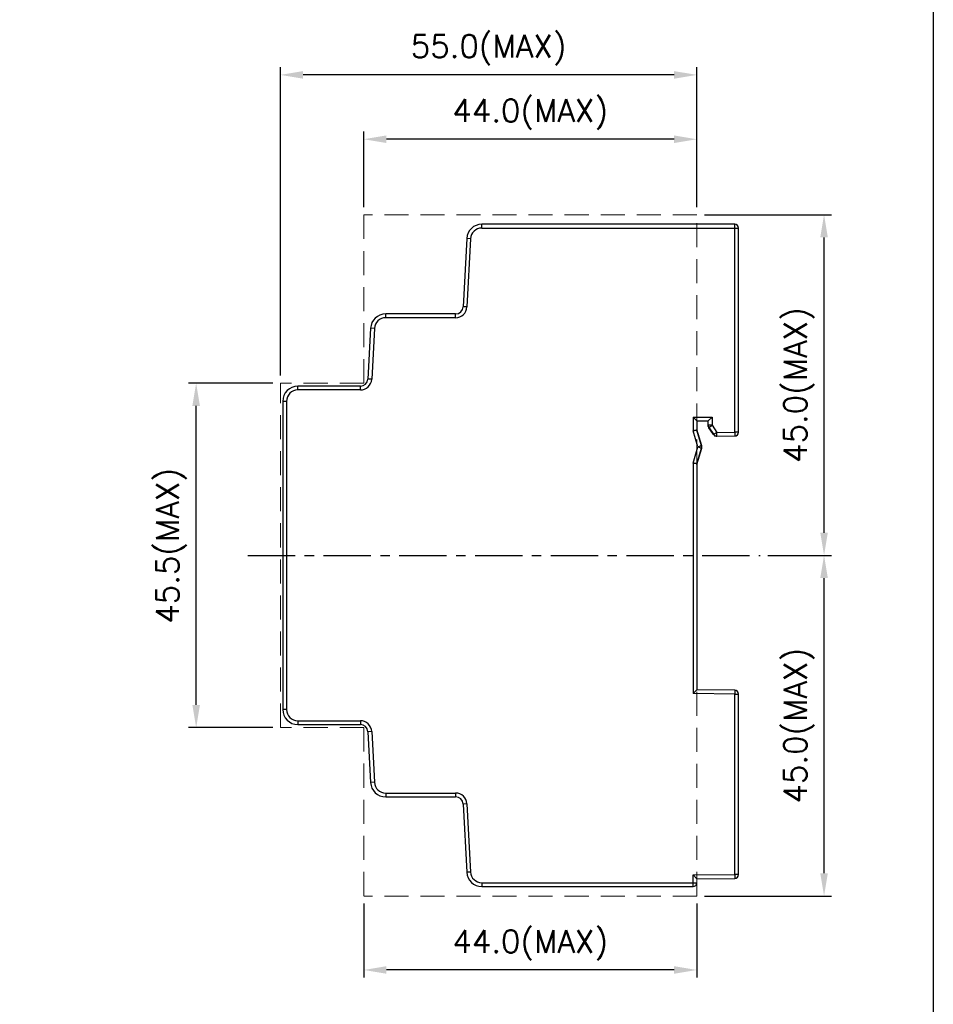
# Model space of a CAD drawing. Extents: x 0 to 500, y 0 to 353.
# Tile 11 of 18: x 379 to 500, y 149 to 279. Entities that reach past the tile are written whole.
import ezdxf

# ---------------------------------------------------------------- set-up
doc = ezdxf.new("R2010")
doc.units = 0
doc.header["$LTSCALE"] = 0.5
doc.linetypes.add('CENTER', pattern=[2, 1.25, -0.25, 0.25, -0.25])
doc.linetypes.add('HIDDEN', pattern=[9.525, 6.35, -3.175])
doc.layers.get('0').update_dxf_attribs({"linetype": 'CONTINUOUS'})
doc.layers.get('Defpoints').update_dxf_attribs({"linetype": 'CONTINUOUS'})
doc.layers.add('c', color=4, linetype='CENTER')
doc.layers.add('DIM', color=2, linetype='CONTINUOUS')
doc.layers.add('Dimension', color=2, linetype='CONTINUOUS', lineweight=9)
doc.layers.add('H', color=6, linetype='HIDDEN', lineweight=13)
doc.styles.add('SIMPLEX', font='SIMPLEX.shx')
doc.dimstyles.new('STANDARD$0', dxfattribs={"dimtxt": 3, "dimasz": 3, "dimexe": 1, "dimexo": 1, "dimgap": 1, "dimtad": 1, "dimdec": 1, "dimzin": 0, "dimdsep": 46, "dimtxsty": 'STANDARD', "dimcen": -0.5, "dimclrd": 2, "dimclre": 2, "dimclrt": 2, "dimadec": 1, "dimazin": 0, "dimtfac": 1, "dimtdec": 1, "dimtmove": 0, "dimatfit": 3, "dimfxl": 1, "dimtolj": 1, "dimtzin": 0, "dimarcsym": 0})

# ---------------------------------------------------------------- blocks, each defined once
blk = doc.blocks.new('*D63')
at = {"layer": 'Defpoints', "color": 0}
for p in [(424.77, 263.66), (424.77, 253.68), (468.77, 253.68)]:
    blk.add_point(p, dxfattribs=at)
at = {"layer": 'Dimension', "lineweight": -2}
for p, q in [((424.77, 254.68), (424.77, 264.66)), ((468.77, 254.68), (468.77, 264.66)), ((465.77, 263.66), (427.77, 263.66))]:
    blk.add_line(p, q, dxfattribs=at)
at = {"layer": 'Dimension'}
for points in [[(427.77, 264.16), (427.77, 263.16), (424.77, 263.66)], [(465.77, 264.16), (465.77, 263.16), (468.77, 263.66)]]:
    blk.add_solid(points, dxfattribs=at)
at = {"layer": 'Dimension', "insert": (446.77, 266.94), "char_height": 3, "attachment_point": 5, "style": 'SIMPLEX'}
blk.add_mtext('\\A1;44.0(MAX)', dxfattribs=at)
blk = doc.blocks.new('*D64')
at = {"layer": 'Defpoints', "color": 0}
for p in [(413.77, 272.16), (468.77, 253.68), (413.77, 231.43)]:
    blk.add_point(p, dxfattribs=at)
at = {"layer": 'Dimension', "lineweight": -2}
for p, q in [((413.77, 232.43), (413.77, 273.16)), ((465.77, 272.16), (416.77, 272.16)), ((468.77, 254.68), (468.77, 273.16))]:
    blk.add_line(p, q, dxfattribs=at)
at = {"layer": 'Dimension'}
for points in [[(416.77, 272.66), (416.77, 271.66), (413.77, 272.16)], [(465.77, 272.66), (465.77, 271.66), (468.77, 272.16)]]:
    blk.add_solid(points, dxfattribs=at)
at = {"layer": 'Dimension', "insert": (441.27, 275.45), "char_height": 3, "attachment_point": 5, "style": 'SIMPLEX'}
blk.add_mtext('\\A1;55.0(MAX)', dxfattribs=at)
blk = doc.blocks.new('*D65')
at = {"layer": 'Defpoints', "color": 0}
for p in [(402.64, 231.43), (413.77, 231.43), (413.77, 185.93)]:
    blk.add_point(p, dxfattribs=at)
at = {"layer": 'Dimension', "lineweight": -2}
for p, q in [((412.77, 231.43), (401.64, 231.43)), ((402.64, 188.93), (402.64, 228.43)), ((412.77, 185.93), (401.64, 185.93))]:
    blk.add_line(p, q, dxfattribs=at)
at = {"layer": 'Dimension'}
for points in [[(402.14, 228.43), (403.14, 228.43), (402.64, 231.43)], [(402.14, 188.93), (403.14, 188.93), (402.64, 185.93)]]:
    blk.add_solid(points, dxfattribs=at)
at = {"layer": 'Dimension', "insert": (399.35, 209.94), "char_height": 3, "attachment_point": 5, "rotation": 90, "style": 'SIMPLEX'}
blk.add_mtext('\\A1;45.5(MAX)', dxfattribs=at)
blk = doc.blocks.new('*D66')
at = {"layer": 'Defpoints', "color": 0}
for p in [(424.77, 163.68), (468.77, 163.68), (424.77, 153.91)]:
    blk.add_point(p, dxfattribs=at)
at = {"layer": 'Dimension', "lineweight": -2}
for p, q in [((424.77, 162.68), (424.77, 152.91)), ((468.77, 162.68), (468.77, 152.91)), ((465.77, 153.91), (427.77, 153.91))]:
    blk.add_line(p, q, dxfattribs=at)
at = {"layer": 'Dimension'}
for points in [[(427.77, 154.41), (427.77, 153.41), (424.77, 153.91)], [(465.77, 154.41), (465.77, 153.41), (468.77, 153.91)]]:
    blk.add_solid(points, dxfattribs=at)
at = {"layer": 'Dimension', "insert": (446.77, 157.19), "char_height": 3, "attachment_point": 5, "style": 'SIMPLEX'}
blk.add_mtext('\\A1;44.0(MAX)', dxfattribs=at)
blk = doc.blocks.new('*D67')
at = {"layer": 'Defpoints', "color": 0}
for p in [(468.77, 253.68), (485.57, 253.68), (477.14, 208.68)]:
    blk.add_point(p, dxfattribs=at)
at = {"layer": 'Dimension', "lineweight": -2}
for p, q in [((469.77, 253.68), (486.57, 253.68)), ((485.57, 211.68), (485.57, 250.68)), ((478.14, 208.68), (486.57, 208.68))]:
    blk.add_line(p, q, dxfattribs=at)
at = {"layer": 'Dimension'}
for points in [[(485.07, 250.68), (486.07, 250.68), (485.57, 253.68)], [(485.07, 211.68), (486.07, 211.68), (485.57, 208.68)]]:
    blk.add_solid(points, dxfattribs=at)
at = {"layer": 'Dimension', "insert": (482.28, 231.18), "char_height": 3, "attachment_point": 5, "rotation": 90, "style": 'SIMPLEX'}
blk.add_mtext('\\A1;45.0(MAX)', dxfattribs=at)
blk = doc.blocks.new('*D68')
at = {"layer": 'Defpoints', "color": 0}
for p in [(477.14, 208.68), (485.57, 208.68), (468.77, 163.68)]:
    blk.add_point(p, dxfattribs=at)
at = {"layer": 'Dimension', "lineweight": -2}
for p, q in [((478.14, 208.68), (486.57, 208.68)), ((485.57, 166.68), (485.57, 205.68)), ((469.77, 163.68), (486.57, 163.68))]:
    blk.add_line(p, q, dxfattribs=at)
at = {"layer": 'Dimension'}
for points in [[(485.07, 205.68), (486.07, 205.68), (485.57, 208.68)], [(485.07, 166.68), (486.07, 166.68), (485.57, 163.68)]]:
    blk.add_solid(points, dxfattribs=at)
at = {"layer": 'Dimension', "insert": (482.28, 186.18), "char_height": 3, "attachment_point": 5, "rotation": 90, "style": 'SIMPLEX'}
blk.add_mtext('\\A1;45.0(MAX)', dxfattribs=at)

msp = doc.modelspace()

# ---------------------------------------------------------------- linework, layer by layer
at = {"color": 9, "linetype": 'Continuous'}
for p, q in [((440.372, 251.931), (440.372, 252.431)), ((473.774, 224.955), (473.774, 252.431)), ((440.372, 251.931), (474.274, 251.931)), ((438.874, 250.51), (438.374, 250.536)), ((438.874, 250.51), (438.402, 241.503)), ((438.402, 241.503), (437.902, 241.529)), ((427.672, 240.081), (427.672, 240.581)), ((436.904, 240.081), (427.672, 240.081)), ((436.904, 240.081), (436.904, 240.581)), ((426.174, 238.66), (425.674, 238.686)), ((426.174, 238.66), (425.822, 231.953)), ((425.822, 231.953), (425.323, 231.979)), ((416.074, 230.531), (416.074, 231.031)), ((424.324, 230.531), (416.074, 230.531)), ((424.324, 230.531), (424.324, 231.031)), ((414.574, 229.031), (414.074, 229.031)), ((414.574, 229.031), (414.574, 188.331)), ((468.274, 226.95), (468.274, 225.135)), ((468.274, 226.95), (470.774, 226.95)), ((470.774, 226.95), (470.774, 225.864)), ((468.904, 223.001), (468.274, 225.135)), ((470.774, 225.864), (470.274, 225.864)), ((470.34, 225.615), (470.362, 225.58)), ((470.362, 225.58), (470.774, 225.864)), ((470.362, 225.525), (470.362, 225.58)), ((470.774, 225.864), (471.417, 224.934)), ((471.006, 224.65), (470.968, 224.65)), ((471.417, 224.934), (471.006, 224.65)), ((471.417, 224.934), (473.774, 224.955)), ((471.422, 224.434), (471.417, 224.934)), ((474.274, 224.955), (473.774, 224.955)), ((473.774, 224.955), (473.778, 224.455)), ((468.274, 220.868), (468.904, 223.001)), ((469.384, 223.143), (468.904, 223.001)), ((468.904, 223.001), (469.384, 222.86)), ((469.384, 223.143), (469.418, 223.143)), ((469.384, 222.86), (469.418, 222.86)), ((468.274, 220.868), (468.274, 190.416)), ((473.774, 190.368), (468.274, 190.416)), ((473.778, 190.868), (473.774, 190.368)), ((473.774, 190.368), (474.274, 190.368)), ((473.774, 166.505), (473.774, 190.368)), ((414.574, 188.331), (414.074, 188.331)), ((416.074, 186.831), (416.074, 186.331)), ((416.074, 186.831), (424.324, 186.831)), ((424.324, 186.831), (424.324, 186.331)), ((425.822, 185.41), (425.323, 185.384)), ((425.822, 185.41), (426.174, 178.703)), ((426.174, 178.703), (425.674, 178.677)), ((427.672, 177.281), (436.904, 177.281)), ((427.672, 177.281), (427.672, 176.781)), ((436.904, 177.281), (436.904, 176.781)), ((438.402, 175.86), (437.902, 175.834)), ((438.402, 175.86), (438.874, 166.853)), ((438.874, 166.853), (438.374, 166.827)), ((468.274, 166.457), (473.774, 166.505)), ((474.274, 166.505), (473.774, 166.505)), ((473.774, 166.505), (473.778, 166.005)), ((440.372, 165.431), (468.774, 165.431)), ((440.372, 165.431), (440.372, 164.931)), ((468.274, 164.931), (468.274, 166.457))]:
    msp.add_line(p, q, dxfattribs=at)
at = {"color": 7, "linetype": 'Continuous'}
for p, q in [((473.774, 252.431), (440.372, 252.431)), ((474.274, 224.955), (474.274, 251.931)), ((438.374, 250.536), (437.902, 241.529)), ((436.904, 240.581), (427.672, 240.581)), ((425.674, 238.686), (425.323, 231.979)), ((424.324, 231.031), (416.074, 231.031)), ((414.074, 229.031), (414.074, 188.331)), ((468.774, 226.45), (470.274, 226.45)), ((468.774, 226.45), (468.774, 225.208)), ((470.274, 226.418), (468.774, 226.418)), ((470.274, 226.45), (470.774, 226.95)), ((470.274, 225.809), (470.274, 226.45)), ((469.418, 223.143), (468.774, 225.325)), ((469.384, 223.143), (468.774, 225.208)), ((470.275, 225.712), (470.275, 225.792)), ((470.283, 225.714), (470.275, 225.712)), ((470.289, 225.692), (470.275, 225.712)), ((470.362, 225.58), (471.006, 224.65)), ((470.968, 224.65), (470.362, 225.525)), ((471.161, 224.432), (471.097, 224.525)), ((471.157, 224.494), (471.199, 224.433)), ((471.161, 224.432), (473.778, 224.455)), ((468.774, 220.795), (469.384, 222.86)), ((468.774, 220.678), (469.418, 222.86)), ((468.774, 220.795), (468.774, 190.911)), ((468.774, 190.911), (468.274, 190.416)), ((473.778, 190.868), (468.774, 190.911)), ((474.274, 166.505), (474.274, 190.368)), ((416.074, 186.331), (424.324, 186.331)), ((425.323, 185.384), (425.674, 178.677)), ((427.672, 176.781), (436.904, 176.781)), ((437.902, 175.834), (438.374, 166.827)), ((468.774, 165.961), (468.274, 166.457)), ((468.774, 165.961), (473.778, 166.005)), ((440.372, 164.931), (468.274, 164.931))]:
    msp.add_line(p, q, dxfattribs=at)
for centre, radius, start, end in [((440.372, 250.431), 2, 90, 177), ((473.774, 251.931), 0.5, 0, 90), ((436.904, 241.581), 1, 270, 357), ((427.672, 238.581), 2, 90, 177), ((424.324, 232.031), 1, 270, 357), ((416.074, 229.031), 2, 90, 180), ((470.775, 225.865), 0.502, 180.01861, 191.58313), ((470.776, 225.866), 0.503, 191.66033, 209.85555), ((470.775, 225.81), 0.501, 203.14415, 209.16064), ((470.774, 225.809), 0.5, 209.15568, 214.68945), ((471.383, 224.937), 0.504, 214.77146, 233.31427), ((471.38, 224.936), 0.502, 233.42347, 252.05177), ((471.38, 224.938), 0.504, 252.15765, 270.42654), ((473.774, 224.955), 0.5, 270.5, 0), ((473.774, 190.368), 0.5, 0, 89.5), ((416.074, 188.331), 2, 180, 270), ((424.324, 185.331), 1, 3, 90), ((427.672, 178.781), 2, 183, 270), ((436.904, 175.781), 1, 3, 90), ((440.372, 166.931), 2, 183, 270), ((473.774, 166.505), 0.5, 270.5, 0), ((468.274, 165.431), 0.5, 270, 0)]:
    msp.add_arc(centre, radius, start, end, dxfattribs=at)
at = {"color": 9, "linetype": 'Continuous'}
for centre, start, end in [((440.372, 250.431), 90, 177), ((436.904, 241.581), 270, 357), ((427.672, 238.581), 90, 177), ((424.324, 232.031), 270, 357), ((416.074, 229.031), 90, 180), ((416.074, 188.331), 180, 270), ((424.324, 185.331), 3, 90), ((427.672, 178.781), 183, 270), ((436.904, 175.781), 3, 90), ((440.372, 166.931), 183, 270)]:
    msp.add_arc(centre, 1.5, start, end, dxfattribs=at)
at = {"color": 7, "linetype": 'Continuous'}
msp.add_ellipse((468.939, 223.001), major_axis=(0.5, 0), ratio=0.9999934, start_param=-0.2872797, end_param=0.2872797, dxfattribs=at)
for points, knots in [([(468.774, 226.45), (468.774, 226.451), (468.766, 226.455), (468.758, 226.466), (468.741, 226.482), (468.72, 226.504), (468.693, 226.53), (468.652, 226.572), (468.594, 226.629), (468.519, 226.704), (468.412, 226.812), (468.329, 226.894), (468.274, 226.95)], [0, 0, 0, 0, 0.0073501, 0.0282012, 0.0613731, 0.1053921, 0.1583912, 0.2185056, 0.3548079, 0.5058506, 0.6661898, 1, 1, 1, 1]), ([(468.774, 225.208), (468.774, 225.207), (468.768, 225.207), (468.763, 225.205), (468.75, 225.204), (468.733, 225.202), (468.712, 225.199), (468.676, 225.193), (468.621, 225.185), (468.546, 225.175), (468.461, 225.162), (468.369, 225.149), (468.306, 225.14), (468.274, 225.135)], [0, 0, 0, 0, 0.0051695, 0.0200179, 0.0443465, 0.0779008, 0.120373, 0.1712548, 0.2960147, 0.4474453, 0.6198191, 0.8067108, 1, 1, 1, 1]), ([(471.006, 224.65), (471.052, 224.584), (471.178, 224.472), (471.341, 224.434), (471.422, 224.434)], [0, 0, 0, 0, 0.5000242, 1, 1, 1, 1]), ([(471.215, 224.46), (471.213, 224.456), (471.209, 224.45), (471.204, 224.44), (471.201, 224.436), (471.2, 224.433), (471.199, 224.433)], [0, 0, 0, 0, 0.4284102, 0.7410109, 0.9329924, 1, 1, 1, 1]), ([(468.774, 220.795), (468.774, 220.796), (468.768, 220.796), (468.763, 220.798), (468.75, 220.799), (468.734, 220.801), (468.713, 220.804), (468.676, 220.809), (468.622, 220.817), (468.547, 220.828), (468.462, 220.84), (468.369, 220.854), (468.306, 220.863), (468.274, 220.868)], [0, 0, 0, 0, 0.0050632, 0.0196478, 0.0436509, 0.0769121, 0.1192013, 0.1700051, 0.294807, 0.4463986, 0.6190333, 0.8062914, 1, 1, 1, 1])]:
    msp.add_open_spline(points, degree=3, knots=knots, dxfattribs=at)
for points in [[(470.274, 225.809), (470.274, 225.743), (470.288, 225.674), (470.314, 225.613)], [(469.384, 222.86), (469.41, 222.95), (469.41, 223.052), (469.384, 223.143)]]:
    msp.add_open_spline(points, degree=3, dxfattribs=at)
at = {"layer": 'c', "ltscale": 10}
msp.add_line((409.471, 208.681), (477.135, 208.681), dxfattribs=at)
at = {"layer": 'DIM'}
msp.add_lwpolyline([(0, 353.151), (500, 353.151), (500, 0), (0, 0)], close=True, dxfattribs=at)
at = {"layer": 'Dimension'}
msp.add_line((468.774, 165.961), (468.774, 165.431), dxfattribs=at)
at = {"layer": 'H'}
for p, q in [((424.774, 231.431), (424.774, 253.681)), ((468.774, 253.681), (424.774, 253.681)), ((468.774, 163.681), (468.774, 253.681)), ((413.774, 185.931), (413.774, 231.431)), ((424.774, 231.431), (413.774, 231.431)), ((424.774, 185.931), (413.774, 185.931)), ((424.774, 185.931), (424.774, 163.681)), ((468.774, 163.681), (424.774, 163.681))]:
    msp.add_line(p, q, dxfattribs=at)

# ---------------------------------------------------------------- dimensions: what is measured, and where the dimension line sits
at = {"layer": 'Dimension'}
for base, p1, p2, picture, middle in [((413.774, 272.16), (468.774, 253.681), (413.774, 231.431), '*D64', (441.274, 272.16)), ((424.774, 263.658), (468.774, 253.681), (424.774, 253.681), '*D63', (446.774, 263.658)), ((424.774, 153.906), (468.774, 163.681), (424.774, 163.681), '*D66', (446.774, 153.906))]:
    dim = msp.add_linear_dim(base=base, p1=p1, p2=p2, text='<>(MAX)', dimstyle='STANDARD$0', override={"dimtxsty": 'SIMPLEX', "dimcen": -2, "dimclrd": 256, "dimclre": 256, "dimclrt": 256}, dxfattribs=at)
    dim.commit()
    dim.dimension.update_dxf_attribs({"geometry": picture, "text_midpoint": middle, "dimtype": 160})
for base, p1, p2, picture, middle in [((485.568, 253.681), (477.135, 208.681), (468.774, 253.681), '*D67', (485.568, 231.181)), ((402.637, 231.431), (413.774, 185.931), (413.774, 231.431), '*D65', (402.637, 209.937)), ((485.568, 208.681), (468.774, 163.681), (477.135, 208.681), '*D68', (485.568, 186.181))]:
    dim = msp.add_linear_dim(base=base, p1=p1, p2=p2, angle=90, text='<>(MAX)', dimstyle='STANDARD$0', override={"dimtxsty": 'SIMPLEX', "dimcen": -2, "dimclrd": 256, "dimclre": 256, "dimclrt": 256}, dxfattribs=at)
    dim.commit()
    dim.dimension.update_dxf_attribs({"geometry": picture, "text_midpoint": middle, "dimtype": 160})

doc.saveas('drawing.dxf')
